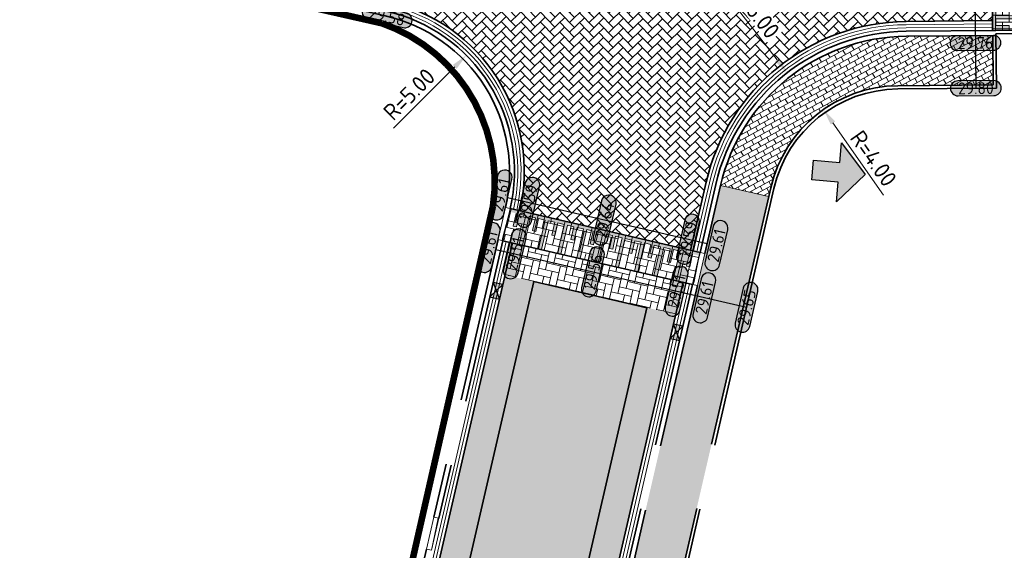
# Model space of a CAD drawing. Header units: metres. Extents: x 199937 to 201628, y 374508 to 375260.
# Tile 84 of 183: x 201113 to 201143, y 374982 to 374998. Entities that reach past the tile are written whole.
import ezdxf
from ezdxf.enums import TextEntityAlignment as Align

# ---------------------------------------------------------------- set-up
doc = ezdxf.new("R2010")
doc.units = ezdxf.units.M
for name, pattern in [('VH-OPSLUITBAND_100X200', [16, 8, -2, 4, -2]), ('VH-OPSLUITBAND_150X250', [24, 16, -2, 4, -2]), ('VH-TROTTOIRBAND_130-150', [15, 5, -2, 2, -2, 2, -2]), ('XX-PROJECTGRENS', [18, 12, -3, 0, -3])]:
    doc.linetypes.add(name, pattern=pattern)
doc.layers.add('000___INRIT-PIJL', color=252, linetype='Continuous')
for name, color, linetype, lineweight in [('031___CL_DREMPEL TALUD', 250, 'Continuous', 18), ('N-WE-OG-HOOGTELIJN-G', 7, 'Continuous', 25), ('N-WE-RI-KOLK-S', 7, 'Continuous', 25), ('N-WE-VH-DREMPEL-G', 30, 'Continuous', 35), ('N-WE-VH-DWARSHELLING-S', 7, 'Continuous', 25), ('N-WE-VH-GOOT-G', 170, 'Continuous', 35), ('N-WE-VH-KANTOPSLUITING_OPSLUITBAND_100X200-G', 150, 'VH-OPSLUITBAND_100X200', 35), ('N-WE-VH-KANTOPSLUITING_OPSLUITBAND_150X250-G', 150, 'VH-OPSLUITBAND_150X250', 35), ('N-WE-VH-KANTOPSLUITING_TROTTOIRBAND_130 150-G', 210, 'VH-TROTTOIRBAND_130-150', 35), ('N-WE-VH-KANTOPSLUITING_TROTTOIRBAND_130 150_250_INRITVERLOOPBAND-G', 210, 'VH-TROTTOIRBAND_130-150', 35), ('N-WE-VH-KANTOPSLUITING_TROTTOIRBAND_130 150_250_INRITVERLOOPBAND-S', 210, 'Continuous', 25), ('N-WE-VH-KANTOPSLUITING_VERLOOPBAND-S', 251, 'Continuous', 25), ('N-WE-VH-KANTVERHARDING_STREKLAAG-G', 60, 'Continuous', 18), ('N-WE-VH-VERHARDING_BETONSTRAATSTEEN-G', 252, 'Continuous', 35), ('N-WE-VH-VERHARDING_TEGEL-A', 252, 'Continuous', 18), ('N-WE-VH-VERHARDING_TEGEL-G', 252, 'Continuous', 35), ('N-WE-VW-MARKERING-V', 7, 'Continuous', 18), ('X-XX-AL-HOOGTELABEL-S', 7, 'Continuous', 25), ('X-XX-AL-M-200', 7, 'Continuous', 18)]:
    doc.layers.add(name, color=color, linetype=linetype, lineweight=lineweight)
doc.layers.add('N-WE-KG-GRENS_PROJECT-G', color=7, linetype='XX-PROJECTGRENS', lineweight=35, transparency=0.45)
doc.layers.add('N-WE-VH-VERHARDING_BETONSTRAATSTEEN_HEIDE-A', color=7, linetype='Continuous', lineweight=0, true_color=0x986657)
doc.layers.add('N-WE-VH-VERHARDING_BETONSTRAATSTEEN_ROOD-A', color=7, linetype='Continuous', lineweight=0, true_color=0xa92c0a)
doc.layers.add('X-XX-AL-HULPLIJN-G', color=7, linetype='Continuous', lineweight=18, plot=False)
doc.styles.add('NLCS-ISO-ANNOTATIEF-T18', font='NLCS-ISO.ttf', dxfattribs={"height": 1.8})
doc.styles.add('NLCS-ISO-M200-T25', font='NLCS-ISO.ttf', dxfattribs={"height": 0.5})
doc.dimstyles.new('NLCS-M200-T25-PIJL_L2_H1', dxfattribs={"dimscale": 0.2, "dimtxt": 2.5, "dimasz": 2.5, "dimexe": 2, "dimexo": 2, "dimgap": 0.7, "dimtad": 1, "dimzin": 0, "dimdsep": 46, "dimtxsty": 'NLCS-ISO-M200-T25', "dimcen": 0, "dimdle": 2, "dimclrd": 256, "dimclre": 256, "dimclrt": 256, "dimadec": 1, "dimazin": 0, "dimtfac": 1, "dimtdec": 3, "dimtofl": 0, "dimtmove": 0, "dimatfit": 3, "dimfxl": 2, "dimfxlon": 1, "dimtfillclr": 256, "dimtolj": 1, "dimtzin": 0, "dimlwd": -1, "dimlwe": -1, "dimarcsym": 0})
pattern_1 = [(167.00011792, (0, 0), (-0.251857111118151, -0.1573785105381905), [0.63, -0.21]), (77.00011791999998, (-0.0944786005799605, -0.4092356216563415), (-0.251857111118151, -0.1573785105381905), [0.63, -0.21])]

# ---------------------------------------------------------------- blocks, each defined once
blk = doc.blocks.new('*U265')
at = {"flags": 128}
for points in [[(-2.74999999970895, -0.0999999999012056), (-2.74999999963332, -0.4999999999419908)], [(-2.649999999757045, -0.09999999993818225), (-2.649999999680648, -0.4999999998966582)], [(-2.649999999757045, -0.09999999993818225), (-2.449999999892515, -0.09999999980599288)], [(-2.449999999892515, -0.09999999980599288), (-2.449999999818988, -0.9999999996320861)], [(-2.349999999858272, -0.0999999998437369), (-2.349999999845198, -0.9999999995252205)], [(-2.349999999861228, -0.100000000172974), (-2.149999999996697, -0.1000000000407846)], [(-2.149999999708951, -0.09999999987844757), (-2.14999999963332, -0.4999999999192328)], [(-2.049999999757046, -0.09999999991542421), (-2.049999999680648, -0.4999999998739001)], [(-2.049999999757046, -0.09999999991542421), (-1.849999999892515, -0.09999999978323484)], [(-1.849999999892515, -0.09999999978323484), (-1.849999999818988, -0.9999999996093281)], [(-1.749999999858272, -0.09999999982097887), (-1.749999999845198, -0.9999999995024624)], [(-1.749999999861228, -0.100000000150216), (-1.549999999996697, -0.1000000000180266)], [(-1.54999999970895, -0.09999999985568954), (-1.54999999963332, -0.4999999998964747)], [(-1.449999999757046, -0.09999999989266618), (-1.449999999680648, -0.4999999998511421)], [(-1.449999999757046, -0.09999999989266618), (-1.249999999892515, -0.09999999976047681)], [(-1.249999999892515, -0.09999999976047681), (-1.249999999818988, -0.99999999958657)], [(-1.149999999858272, -0.09999999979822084), (-1.149999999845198, -0.9999999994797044)], [(-1.149999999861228, -0.1000000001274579), (-0.9499999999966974, -0.09999999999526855)], [(-0.9499999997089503, -0.09999999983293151), (-0.9499999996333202, -0.4999999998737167)], [(-0.8499999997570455, -0.09999999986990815), (-0.6499999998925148, -0.09999999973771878)], [(-0.8499999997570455, -0.09999999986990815), (-0.849999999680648, -0.4999999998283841)], [(-0.6499999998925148, -0.09999999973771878), (-0.6499999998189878, -0.999999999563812)], [(-0.5499999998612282, -0.1000000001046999), (-0.3499999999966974, -0.09999999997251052)], [(-0.5499999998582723, -0.09999999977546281), (-0.5499999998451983, -0.9999999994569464)], [(-0.3499999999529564, -0.09999999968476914), (-0.3499999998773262, -0.4999999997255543)], [(-0.2500000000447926, -0.1000000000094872), (-0.05000000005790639, -0.1000000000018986)], [(-0.2500000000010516, -0.09999999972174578), (-0.249999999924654, -0.4999999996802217)], [(-0.05000000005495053, -0.09999999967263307), (-0.04999999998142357, -0.9999999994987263)], [(0.04999999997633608, -0.1000000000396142), (0.2499999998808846, -0.1000000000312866)], [(0.04999999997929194, -0.0999999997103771), (0.04999999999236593, -0.9999999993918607)], [(0.249999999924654, -0.09999999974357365), (0.2500000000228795, -0.4999999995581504)], [(0.3499999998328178, -0.1000000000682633), (0.5499999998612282, -0.1000000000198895)], [(0.3499999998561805, -0.09999999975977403), (0.3500000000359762, -0.4999999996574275)], [(0.549999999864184, -0.09999999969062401), (0.549999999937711, -0.9999999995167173)], [(0.6499999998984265, -0.09999999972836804), (0.6499999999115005, -0.9999999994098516)], [(0.6499999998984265, -0.09999999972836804), (0.849999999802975, -0.09999999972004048)], [(0.8499999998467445, -0.09999999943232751), (0.8499999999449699, -0.4999999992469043)], [(0.9499999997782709, -0.09999999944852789), (0.9499999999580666, -0.4999999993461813)], [(0.9499999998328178, -0.0999999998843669), (1.149999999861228, -0.09999999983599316)], [(1.149999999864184, -0.09999999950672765), (1.149999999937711, -0.9999999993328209)], [(1.249999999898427, -0.09999999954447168), (1.449999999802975, -0.09999999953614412)], [(1.249999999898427, -0.09999999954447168), (1.249999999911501, -0.9999999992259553)], [(1.449999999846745, -0.09999999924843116), (1.44999999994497, -0.499999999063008)], [(1.549999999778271, -0.09999999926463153), (1.549999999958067, -0.499999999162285)], [(1.549999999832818, -0.09999999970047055), (1.749999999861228, -0.0999999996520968)], [(1.749999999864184, -0.0999999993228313), (1.749999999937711, -0.9999999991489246)], [(1.849999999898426, -0.09999999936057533), (2.049999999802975, -0.09999999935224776)], [(1.849999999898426, -0.09999999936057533), (1.8499999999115, -0.9999999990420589)], [(2.049999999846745, -0.0999999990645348), (2.04999999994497, -0.4999999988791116)], [(2.149999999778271, -0.09999999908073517), (2.149999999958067, -0.4999999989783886)], [(2.149999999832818, -0.09999999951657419), (2.349999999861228, -0.09999999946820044)], [(2.349999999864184, -0.09999999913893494), (2.349999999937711, -0.9999999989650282)], [(2.449999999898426, -0.09999999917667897), (2.649999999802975, -0.09999999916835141)], [(2.449999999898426, -0.09999999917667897), (2.4499999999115, -0.9999999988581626)], [(2.649999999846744, -0.09999999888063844), (2.64999999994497, -0.4999999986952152)], [(2.749999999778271, -0.09999999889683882), (2.749999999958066, -0.4999999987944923)], [(-2.649999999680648, -0.4999999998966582), (-2.749999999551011, -0.4999999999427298)], [(-2.049999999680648, -0.4999999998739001), (-2.149999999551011, -0.4999999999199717)], [(-1.449999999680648, -0.4999999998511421), (-1.549999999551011, -0.4999999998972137)], [(-0.849999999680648, -0.4999999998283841), (-0.9499999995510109, -0.4999999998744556)], [(-0.249999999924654, -0.4999999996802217), (-0.3499999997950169, -0.4999999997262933)], [(0.3500000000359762, -0.4999999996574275), (0.2500000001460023, -0.4999999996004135)], [(0.9499999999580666, -0.4999999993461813), (0.8500000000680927, -0.4999999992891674)], [(1.549999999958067, -0.499999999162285), (1.450000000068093, -0.499999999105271)], [(2.149999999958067, -0.4999999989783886), (2.050000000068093, -0.4999999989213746)], [(2.749999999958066, -0.4999999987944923), (2.650000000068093, -0.4999999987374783)], [(-2.449999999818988, -0.9999999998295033), (-2.349999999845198, -0.9999999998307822)], [(-1.849999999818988, -0.9999999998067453), (-1.749999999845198, -0.9999999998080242)], [(-1.249999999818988, -0.9999999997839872), (-1.149999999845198, -0.9999999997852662)], [(-0.6499999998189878, -0.9999999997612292), (-0.5499999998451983, -0.9999999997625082)], [(-0.04999999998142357, -0.9999999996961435), (0.04999999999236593, -0.9999999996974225)], [(0.549999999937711, -0.9999999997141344), (0.6499999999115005, -0.9999999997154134)], [(1.149999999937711, -0.9999999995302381), (1.249999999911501, -0.9999999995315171)], [(1.749999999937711, -0.9999999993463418), (1.8499999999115, -0.9999999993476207)], [(2.349999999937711, -0.9999999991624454), (2.4499999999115, -0.9999999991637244)]]:
    blk.add_lwpolyline(points, dxfattribs=at)
blk = doc.blocks.new('*U266')
at = {"flags": 128}
for points in [[(-2.74999999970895, -0.0999999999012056), (-2.74999999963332, -0.4999999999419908)], [(-2.649999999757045, -0.09999999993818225), (-2.649999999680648, -0.4999999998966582)], [(-2.649999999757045, -0.09999999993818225), (-2.449999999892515, -0.09999999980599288)], [(-2.449999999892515, -0.09999999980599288), (-2.449999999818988, -0.9999999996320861)], [(-2.349999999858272, -0.0999999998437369), (-2.349999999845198, -0.9999999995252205)], [(-2.349999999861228, -0.100000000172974), (-2.149999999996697, -0.1000000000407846)], [(-2.149999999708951, -0.09999999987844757), (-2.14999999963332, -0.4999999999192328)], [(-2.049999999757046, -0.09999999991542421), (-2.049999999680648, -0.4999999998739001)], [(-2.049999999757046, -0.09999999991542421), (-1.849999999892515, -0.09999999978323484)], [(-1.849999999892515, -0.09999999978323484), (-1.849999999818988, -0.9999999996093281)], [(-1.749999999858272, -0.09999999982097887), (-1.749999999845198, -0.9999999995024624)], [(-1.749999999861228, -0.100000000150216), (-1.549999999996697, -0.1000000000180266)], [(-1.54999999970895, -0.09999999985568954), (-1.54999999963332, -0.4999999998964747)], [(-1.449999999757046, -0.09999999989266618), (-1.449999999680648, -0.4999999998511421)], [(-1.449999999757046, -0.09999999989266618), (-1.249999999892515, -0.09999999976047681)], [(-1.249999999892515, -0.09999999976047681), (-1.249999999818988, -0.99999999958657)], [(-1.149999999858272, -0.09999999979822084), (-1.149999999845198, -0.9999999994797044)], [(-1.149999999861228, -0.1000000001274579), (-0.9499999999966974, -0.09999999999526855)], [(-0.9499999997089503, -0.09999999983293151), (-0.9499999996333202, -0.4999999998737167)], [(-0.8499999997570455, -0.09999999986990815), (-0.6499999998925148, -0.09999999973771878)], [(-0.8499999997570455, -0.09999999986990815), (-0.849999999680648, -0.4999999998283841)], [(-0.6499999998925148, -0.09999999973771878), (-0.6499999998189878, -0.999999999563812)], [(-0.5499999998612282, -0.1000000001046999), (-0.3499999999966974, -0.09999999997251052)], [(-0.5499999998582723, -0.09999999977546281), (-0.5499999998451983, -0.9999999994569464)], [(-0.3499999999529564, -0.09999999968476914), (-0.3499999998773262, -0.4999999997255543)], [(-0.2500000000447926, -0.1000000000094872), (-0.05000000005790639, -0.1000000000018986)], [(-0.2500000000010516, -0.09999999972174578), (-0.249999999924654, -0.4999999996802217)], [(-0.05000000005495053, -0.09999999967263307), (-0.04999999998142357, -0.9999999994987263)], [(0.04999999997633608, -0.1000000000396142), (0.2499999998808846, -0.1000000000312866)], [(0.04999999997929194, -0.0999999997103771), (0.04999999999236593, -0.9999999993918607)], [(0.249999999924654, -0.09999999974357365), (0.2500000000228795, -0.4999999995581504)], [(0.3499999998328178, -0.1000000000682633), (0.5499999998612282, -0.1000000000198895)], [(0.3499999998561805, -0.09999999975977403), (0.3500000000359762, -0.4999999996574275)], [(0.549999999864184, -0.09999999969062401), (0.549999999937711, -0.9999999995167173)], [(0.6499999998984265, -0.09999999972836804), (0.6499999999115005, -0.9999999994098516)], [(0.6499999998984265, -0.09999999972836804), (0.849999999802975, -0.09999999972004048)], [(0.8499999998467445, -0.09999999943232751), (0.8499999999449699, -0.4999999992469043)], [(0.9499999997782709, -0.09999999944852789), (0.9499999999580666, -0.4999999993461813)], [(0.9499999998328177, -0.0999999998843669), (1.149999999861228, -0.09999999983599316)], [(1.149999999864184, -0.09999999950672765), (1.149999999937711, -0.9999999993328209)], [(1.249999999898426, -0.09999999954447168), (1.449999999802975, -0.09999999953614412)], [(1.249999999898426, -0.09999999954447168), (1.2499999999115, -0.9999999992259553)], [(1.449999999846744, -0.09999999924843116), (1.44999999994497, -0.499999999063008)], [(1.549999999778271, -0.09999999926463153), (1.549999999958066, -0.499999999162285)], [(1.549999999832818, -0.09999999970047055), (1.749999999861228, -0.0999999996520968)], [(1.749999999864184, -0.0999999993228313), (1.749999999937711, -0.9999999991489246)], [(1.849999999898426, -0.09999999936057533), (2.049999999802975, -0.09999999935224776)], [(1.849999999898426, -0.09999999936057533), (1.8499999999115, -0.9999999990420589)], [(2.049999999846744, -0.0999999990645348), (2.04999999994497, -0.4999999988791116)], [(2.149999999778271, -0.09999999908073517), (2.149999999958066, -0.4999999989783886)], [(2.149999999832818, -0.09999999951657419), (2.349999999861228, -0.09999999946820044)], [(2.349999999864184, -0.09999999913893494), (2.349999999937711, -0.9999999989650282)], [(2.449999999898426, -0.09999999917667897), (2.649999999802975, -0.09999999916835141)], [(2.449999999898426, -0.09999999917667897), (2.4499999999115, -0.9999999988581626)], [(2.649999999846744, -0.09999999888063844), (2.64999999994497, -0.4999999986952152)], [(2.749999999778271, -0.09999999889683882), (2.749999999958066, -0.4999999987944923)], [(-2.649999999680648, -0.4999999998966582), (-2.749999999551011, -0.4999999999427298)], [(-2.049999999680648, -0.4999999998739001), (-2.149999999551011, -0.4999999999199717)], [(-1.449999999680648, -0.4999999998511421), (-1.549999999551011, -0.4999999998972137)], [(-0.849999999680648, -0.4999999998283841), (-0.9499999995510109, -0.4999999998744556)], [(-0.249999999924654, -0.4999999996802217), (-0.3499999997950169, -0.4999999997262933)], [(0.3500000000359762, -0.4999999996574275), (0.2500000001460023, -0.4999999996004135)], [(0.9499999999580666, -0.4999999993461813), (0.8500000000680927, -0.4999999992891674)], [(1.549999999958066, -0.499999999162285), (1.450000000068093, -0.499999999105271)], [(2.149999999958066, -0.4999999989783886), (2.050000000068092, -0.4999999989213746)], [(2.749999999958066, -0.4999999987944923), (2.650000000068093, -0.4999999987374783)], [(-2.449999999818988, -0.9999999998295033), (-2.349999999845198, -0.9999999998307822)], [(-1.849999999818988, -0.9999999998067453), (-1.749999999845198, -0.9999999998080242)], [(-1.249999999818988, -0.9999999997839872), (-1.149999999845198, -0.9999999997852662)], [(-0.6499999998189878, -0.9999999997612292), (-0.5499999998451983, -0.9999999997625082)], [(-0.04999999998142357, -0.9999999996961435), (0.04999999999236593, -0.9999999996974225)], [(0.549999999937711, -0.9999999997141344), (0.6499999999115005, -0.9999999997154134)], [(1.149999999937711, -0.9999999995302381), (1.2499999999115, -0.9999999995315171)], [(1.749999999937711, -0.9999999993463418), (1.8499999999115, -0.9999999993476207)], [(2.349999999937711, -0.9999999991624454), (2.4499999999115, -0.9999999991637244)]]:
    blk.add_lwpolyline(points, dxfattribs=at)
blk = doc.blocks.new('inrit')
h = blk.add_hatch(color=256)
h.dxf.hatch_style = 1
h.paths.add_polyline_path([(0.3000000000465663, 1), (-0.300000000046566, 1), (-0.3000000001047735, 1.799999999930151), (-0.900000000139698, 1.799999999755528), (-2.328301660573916e-10, 2.599999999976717), (0.9000000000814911, 1.799999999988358), (0.2999999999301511, 1.799999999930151)])
at = {"color": 3, "flags": 128}
blk.add_lwpolyline([(0.3000000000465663, 1), (-0.300000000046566, 1), (-0.3000000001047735, 1.799999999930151), (-0.900000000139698, 1.799999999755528), (-2.328301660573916e-10, 2.599999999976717), (0.9000000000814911, 1.799999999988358), (0.2999999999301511, 1.799999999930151), (0.3000000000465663, 1)], dxfattribs=at)
blk = doc.blocks.new('SVH-VERLOOPBAND_TROTTOIRBAND 130 150X250 HD_OPSLUITBAND 150X250 HD_L1000_LINKS-MM')
at = {"linetype": 'Continuous', "lineweight": 0}
blk.add_lwpolyline([(0, 0), (-1000, 1.13686837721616e-13), (-1000, 150.0000000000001), (0, 150)], close=True, dxfattribs=at)
blk.add_lwpolyline([(0, 20), (-100, 20), (-900, 1.13686837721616e-13)], dxfattribs=at)
blk = doc.blocks.new('SVH-VERLOOPBAND_TROTTOIRBAND 130 150X250 HD_OPSLUITBAND 150X250 HD_L1000_RECHTS-MM')
at = {"linetype": 'Continuous', "lineweight": 0}
blk.add_lwpolyline([(0, 0), (1000, 1.13686837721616e-13), (1000, 150.0000000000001), (0, 150)], close=True, dxfattribs=at)
blk.add_lwpolyline([(0, 20), (100, 20), (900, 1.13686837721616e-13)], dxfattribs=at)
blk = doc.blocks.new('*U283')
h = blk.add_hatch(color=253)
h.dxf.hatch_style = 1
edge = h.paths.add_edge_path()
edge.add_line((2.726055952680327, 1.132202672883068), (-2.726055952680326, 1.132202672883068))
edge.add_arc((-2.726055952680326, 0), 1.132202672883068, 90, 270)
edge.add_line((-2.726055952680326, -1.132202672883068), (2.726055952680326, -1.132202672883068))
edge.add_arc((2.726055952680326, 3.697785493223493e-32), 1.132202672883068, 270, 450)
blk.add_lwpolyline([(2.726055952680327, 1.132202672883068), (-2.726055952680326, 1.132202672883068, 0.9999999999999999), (-2.726055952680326, -1.132202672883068), (2.726055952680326, -1.132202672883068, 0.9999999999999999)], format="xyb", close=True)
at = {"style": 'NLCS-ISO-ANNOTATIEF-T18'}
blk.add_attdef('HGT', text='', height=1.8, dxfattribs=at).set_placement((-0.002853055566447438, -0.0004570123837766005), align=Align.MIDDLE_CENTER)
blk = doc.blocks.new('SVH-TROTTOIRBAND INRITVERLOOPBAND_130 150X250_RECHTS_L1000_HD-MM')
at = {"linetype": 'Continuous', "lineweight": 0}
blk.add_line((0, 20), (-1000, 1.13686837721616e-13), dxfattribs=at)
blk.add_lwpolyline([(0, 0), (-1000, 1.13686837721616e-13), (-1000, 150.0000000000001), (0, 150)], close=True, dxfattribs=at)
blk = doc.blocks.new('*U337')
blk.add_solid([(0, 0), (2.658283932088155, 0.25), (5.31656786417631, 0)])
blk = doc.blocks.new('*U338')
blk.add_solid([(3, 0), (3, 0.25), (1.500000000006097, 0)])
blk = doc.blocks.new('*D460')
at = {"layer": 'Defpoints', "color": 0, "transparency": 16777216}
for p in [(201127.0621742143, 374996.9374994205), (201123.5241645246, 374993.4044430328)]:
    blk.add_point(p, dxfattribs=at)
at = {"layer": 'X-XX-AL-M-200', "transparency": 16777216}
blk.add_line((201124.8473801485, 374994.7258061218), (201126.7083732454, 374996.5841937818), dxfattribs=at)
blk.add_solid([(201126.6494889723, 374996.6431606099), (201126.7672575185, 374996.5252269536), (201127.0621742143, 374996.9374994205)], dxfattribs=at)
at = {"layer": 'X-XX-AL-M-200', "transparency": 16777216, "insert": (201125.3253978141, 374995.7543118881), "char_height": 0.5, "attachment_point": 5, "rotation": 44.95986414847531, "style": 'NLCS-ISO-M200-T25', "bg_fill": 3, "box_fill_scale": 1.1, "bg_fill_color": 256, "bg_fill_true_color": 13158600, "bg_fill_transparency": 0}
blk.add_mtext('\\A1;R=5.00', dxfattribs=at)
blk = doc.blocks.new('*D461')
at = {"layer": 'Defpoints', "color": 0, "transparency": 16777216}
for p in [(201137.9106788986, 374995.2900683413), (201140.2054681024, 374992.0137987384)]:
    blk.add_point(p, dxfattribs=at)
at = {"layer": 'X-XX-AL-M-200', "transparency": 16777216}
blk.add_line((201139.7350363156, 374992.685434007), (201138.1975275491, 374994.880534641), dxfattribs=at)
blk.add_solid([(201138.2657831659, 374994.9283427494), (201138.1292719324, 374994.8327265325), (201137.9106788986, 374995.2900683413)], dxfattribs=at)
at = {"layer": 'X-XX-AL-M-200', "transparency": 16777216, "insert": (201139.4291425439, 374993.8019594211), "char_height": 0.5, "attachment_point": 5, "rotation": 305.00845433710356, "style": 'NLCS-ISO-M200-T25', "bg_fill": 3, "box_fill_scale": 1.1, "bg_fill_color": 256, "bg_fill_true_color": 13158600, "bg_fill_transparency": 0}
blk.add_mtext('\\A1;R=4.00', dxfattribs=at)
blk = doc.blocks.new('*D465')
at = {"layer": 'Defpoints', "color": 0, "transparency": 16777216}
for p in [(201136.8078837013, 374996.4080662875), (201140.4844925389, 374991.6664898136)]:
    blk.add_point(p, dxfattribs=at)
at = {"layer": 'X-XX-AL-M-200', "transparency": 16777216}
blk.add_line((201134.8899194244, 374998.8815886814), (201136.5014996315, 374996.8031976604), dxfattribs=at)
blk.add_solid([(201136.5673548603, 374996.854261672), (201136.4356444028, 374996.7521336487), (201136.8078837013, 374996.4080662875)], dxfattribs=at)
at = {"layer": 'X-XX-AL-M-200', "transparency": 16777216, "insert": (201135.8507199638, 374998.2789384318), "char_height": 0.5, "attachment_point": 5, "rotation": 307.78992773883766, "style": 'NLCS-ISO-M200-T25', "bg_fill": 3, "box_fill_scale": 1.1, "bg_fill_color": 256, "bg_fill_true_color": 13158600, "bg_fill_transparency": 0}
blk.add_mtext('\\A1;R=6.00', dxfattribs=at)
blk = doc.blocks.new('N-SRI-KOLK_STRAAT_450X300-SO')
h = blk.add_hatch(color=256)
h.dxf.hatch_style = 1
h.paths.add_polyline_path([(-7.127631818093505e-14, 0.7499999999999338), (-1.125000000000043, 1.49999999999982), (-1.125000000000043, 4.75175454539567e-14)])
h.paths.add_polyline_path([(1.1249999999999, 4.75175454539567e-14), (1.1249999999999, 1.49999999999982), (-7.122080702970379e-14, 0.7499999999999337)])
for p, q in [((-1.125000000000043, 4.75175454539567e-14), (1.1249999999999, 1.49999999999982)), ((1.1249999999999, 4.75175454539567e-14), (-1.125000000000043, 1.49999999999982))]:
    blk.add_line(p, q)
at = {"flags": 128}
blk.add_lwpolyline([(-1.125000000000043, 4.75175454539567e-14), (1.1249999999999, 4.75175454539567e-14), (1.1249999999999, 1.49999999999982), (-1.125000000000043, 1.49999999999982)], close=True, dxfattribs=at)

msp = doc.modelspace()

# ---------------------------------------------------------------- hatches: boundary and pattern name
at = {"layer": 'N-WE-VH-VERHARDING_BETONSTRAATSTEEN_HEIDE-A', "true_color": 0x986657}
h = msp.add_hatch(dxfattribs=at)
h.set_pattern_fill('AVH-HEI_BSS_KEIFRMT_KEPER-SO', color=25, scale=2, angle=167.00011792, pattern_type=2)
h.set_pattern_definition(pattern_1)
h.paths.add_polyline_path([(201128.4633792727, 374991.2378425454), (201128.2384302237, 374990.2634720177), (201133.4187633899, 374989.0675091), (201133.6437124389, 374990.0418796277)])
h = msp.add_hatch(dxfattribs=at)
h.set_pattern_fill('AVH-HEI_BSS_KEIFRMT_KEPER-SO', color=25, scale=2, angle=167.00011792, pattern_type=2)
h.set_pattern_definition(pattern_1)
h.paths.add_polyline_path([(201120.7497438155, 374957.8261029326), (201121.6269884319, 374957.6249965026), (201129.1153636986, 374990.0610178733), (201129.0260113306, 374990.0816462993), (201128.2384302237, 374990.2634720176)])
h = msp.add_hatch(dxfattribs=at)
h.set_pattern_fill('AVH-HEI_BSS_KEIFRMT_KEPER-SO', color=25, scale=2, angle=167.00011792, pattern_type=2)
h.set_pattern_definition(pattern_1)
h.paths.add_polyline_path([(201125.0546703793, 374956.8392078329), (201125.9319149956, 374956.6381014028), (201133.4187633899, 374989.0675091), (201132.541829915, 374989.2699632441)])
at = {"layer": 'N-WE-VH-VERHARDING_BETONSTRAATSTEEN_ROOD-A'}
h = msp.add_hatch(dxfattribs=at)
h.set_pattern_fill('AVH-ROO_BSS_KEIFRMT_KEPER-SO', color=36, scale=2, angle=90, pattern_type=2)
h.set_pattern_definition([(90, (201109.114271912, 374903.0265801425), (-0.21, 0.21), [0.63, -0.21]), (0, (201108.694271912, 374903.0265801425), (-0.21, 0.21), [0.63, -0.21])])
h.paths.add_polyline_path([(201143.048031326, 374997.6916479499), (201144.047984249, 374997.7013511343), (201143.9936815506, 375003.2974667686), (201142.9937286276, 375003.2877635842)])
h = msp.add_hatch(dxfattribs=at)
h.set_pattern_fill('AVH-ROO_BSS_KEIFRMT_KEPER-SO', color=36, scale=2, angle=44.19598262, pattern_type=2)
h.set_pattern_definition([(44.19598262, (201123.740729, 375003.373236), (0.004167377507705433, 0.2969556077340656), [0.6299999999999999, -0.21]), (314.19598262, (201123.4479407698, 375003.6743589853), (0.004167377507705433, 0.2969556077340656), [0.63, -0.21])])
edge = h.paths.add_edge_path()
edge.add_line((201142.9966395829, 375002.9877777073), (201132.0495514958, 375002.8815510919))
edge.add_arc((201131.5614813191, 375053.1791831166), 50.29999999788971, 263.37220667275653, 270.5559602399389, ccw=False)
edge.add_line((201125.7559052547, 375003.2153433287), (201124.699753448, 374998.5724204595))
edge.add_arc((201123.5241645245, 374993.4044430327), 5.300000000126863, -12.99988207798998, 77.18467991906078, ccw=False)
edge.add_line((201128.6883283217, 374992.2122130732), (201133.8686614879, 374991.0162501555))
edge.add_line((201133.8686614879, 374991.0162501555), (201134.3459582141, 374993.0836688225))
edge.add_arc((201140.484492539, 374991.6664898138), 6.299999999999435, 90.55596024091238, 167.0001179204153, ccw=False)
edge.add_line((201140.423362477, 374997.9661932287), (201143.0451203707, 374997.9916338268))
edge.add_line((201143.0451203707, 374997.9916338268), (201142.9966395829, 375002.9877777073))
h = msp.add_hatch(dxfattribs=at)
h.set_pattern_fill('AVH-ROO_BSS_KEIFRMT_KEPER-SO', color=36, scale=2, angle=167, pattern_type=2)
h.set_pattern_definition([(167, (201109.114271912, 374903.0265801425), (-0.2518574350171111, -0.1573779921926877), [0.6299999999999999, -0.21]), (76.99999999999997, (201109.0197924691, 374902.6173447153), (-0.2518574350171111, -0.1573779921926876), [0.63, -0.21])])
h.paths.add_polyline_path([(201128.1710681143, 374991.3053272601), (201133.9360235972, 374989.974394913), (201134.1609726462, 374990.9487654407), (201128.3960171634, 374992.2796977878)])
h = msp.add_hatch(dxfattribs=at)
h.set_pattern_fill('AVH-ROO_BSS_KEIFRMT_KEPER-SO', color=36, scale=2, angle=122.00011792, pattern_type=2)
h.set_pattern_definition([(122.00011792, (201109.114271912, 374903.0265801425), (-0.2893732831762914, 0.06680645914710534), [0.6299999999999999, -0.21]), (32.00011791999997, (201108.7580921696, 374902.8040133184), (-0.2893732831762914, 0.06680645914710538), [0.6299999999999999, -0.21])])
h.paths.add_polyline_path([(201121.6269884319, 374957.6249965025), (201125.0546703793, 374956.839207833), (201132.541829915, 374989.2699632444), (201132.5337452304, 374989.2718297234), (201129.1153636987, 374990.0610178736)])
at = {"layer": 'N-WE-VH-VERHARDING_TEGEL-A'}
h = msp.add_hatch(dxfattribs=at)
h.set_pattern_fill('AVH-TEGEL_150X300_HALFST-SO', color=256, angle=208.88, pattern_type=2)
h.set_pattern_definition([(208.88, (201143.0494868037, 374997.5416550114), (0.07244651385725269, -0.1313449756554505), []), (298.8800000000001, (201143.0494868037, 374997.5416550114), (0.2626899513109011, 0.1448930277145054), [0.15, -0.15]), (298.8800000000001, (201142.9181418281, 374997.4692084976), (0.2626899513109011, 0.1448930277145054), [-0.15, 0.15])])
edge = h.paths.add_edge_path()
edge.add_line((201136.2459807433, 374992.645018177), (201136.3079859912, 374992.9135949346))
edge.add_arc((201140.2054681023, 374992.0137987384), 4.000000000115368, 90.55596024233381, 167.0001179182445, ccw=False)
edge.add_line((201140.1666553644, 374996.0136104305), (201143.0640415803, 374996.0417256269))
edge.add_line((201143.0640415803, 374996.0417256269), (201143.0494868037, 374997.5416550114))
edge.add_line((201143.0494868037, 374997.5416550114), (201140.4277289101, 374997.5162144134))
edge.add_arc((201140.4844925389, 374991.6664898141), 5.849999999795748, 90.55596023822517, 167.0001179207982)
edge.add_line((201134.7844249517, 374992.9824417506), (201136.2459807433, 374992.645018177))
h = msp.add_hatch(dxfattribs=at)
h.set_pattern_fill('AVH-TEGEL_300X300_HALFST-SO', color=256, scale=5, angle=257, pattern_type=2)
h.set_pattern_definition([(257, (201123.740729, 375003.3732360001), (0.0786701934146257, -0.3260536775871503), [0.3, -0.3]), (347, (201123.740729, 375003.3732360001), (0.0674853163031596, 0.2923110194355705), [])])
h.paths.add_polyline_path([(201128.0065193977, 374956.9556550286), (201126.8372747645, 374957.2255938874), (201126.5449636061, 374957.2930786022), (201125.2202467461, 374951.5550456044), (201126.6818025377, 374951.2176220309)])
h.paths.add_polyline_path([(201132.1187350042, 374980.102326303), (201133.2879796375, 374979.8323874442), (201136.2459807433, 374992.645018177), (201134.7844249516, 374992.9824417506), (201131.8264238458, 374980.1698110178)])
h.paths.add_polyline_path([(201130.9147643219, 374969.5527660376), (201129.7455196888, 374969.8227048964), (201129.4532085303, 374969.8901896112), (201127.6729097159, 374962.1787958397), (201127.9652208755, 374962.1113111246), (201129.1344655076, 374961.8413722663)])
at = {"layer": 'N-WE-VW-MARKERING-V'}
h = msp.add_hatch(color=256, dxfattribs=at)
h.dxf.hatch_style = 1
h.paths.add_polyline_path([(201143.5174603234, 375000.8445408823), (201143.1174791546, 375000.8406596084), (201143.1155385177, 375001.040650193), (201144.0154961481, 375001.049383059), (201144.0145258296, 375001.1493783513), (201143.1145681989, 375001.1406454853), (201143.1126275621, 375001.3406360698), (201143.5126087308, 375001.3445173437), (201143.5116384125, 375001.4445126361), (201143.1116572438, 375001.4406313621), (201143.1097166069, 375001.6406219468), (201144.0096742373, 375001.6493548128), (201144.0087039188, 375001.7493501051), (201143.1087462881, 375001.7406172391), (201143.1068056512, 375001.9406078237), (201143.50678682, 375001.9444890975), (201143.5058165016, 375002.0444843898), (201143.1058353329, 375002.0406031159), (201143.103894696, 375002.2405937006), (201144.0038523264, 375002.2493265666), (201144.002882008, 375002.3493218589), (201143.1029243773, 375002.3405889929), (201143.1009837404, 375002.5405795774), (201143.5009649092, 375002.5444608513), (201143.4999945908, 375002.6444561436), (201143.1000134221, 375002.6405748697), (201143.0980727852, 375002.8405654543), (201143.9980304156, 375002.8492983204), (201143.9970600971, 375002.9492936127), (201143.0971024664, 375002.9405607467), (201143.0951618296, 375003.1405513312), (201143.4951429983, 375003.1444326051), (201143.4941726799, 375003.2444278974), (201143.0941915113, 375003.2405466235), (201143.0937239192, 375003.2887339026), (201142.9937286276, 375003.2877635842), (201143.048031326, 374997.6916479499), (201143.1480266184, 374997.6926182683), (201143.1475590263, 374997.7408055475), (201143.5475401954, 374997.7446868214), (201143.5465698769, 374997.8446821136), (201143.1465887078, 374997.8408008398), (201143.1446480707, 374998.0407914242), (201144.0446057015, 374998.0495242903), (201144.043635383, 374998.1495195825), (201143.1436777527, 374998.1407867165), (201143.1417371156, 374998.3407773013), (201143.5417182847, 374998.3446585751), (201143.5407479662, 374998.4446538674), (201143.1407667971, 374998.4407725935), (201143.1388261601, 374998.640763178), (201144.0387837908, 374998.6494960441), (201144.0378134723, 374998.7494913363), (201143.137855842, 374998.7407584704), (201143.135915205, 374998.9407490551), (201143.535896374, 374998.944630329), (201143.5349260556, 374999.0446256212), (201143.1349448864, 374999.0407443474), (201143.1330042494, 374999.2407349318), (201144.0329618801, 374999.2494677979), (201144.0319915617, 374999.3494630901), (201143.1320339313, 374999.3407302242), (201143.1300932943, 374999.5407208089), (201143.5300744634, 374999.5446020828), (201143.5291041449, 374999.644597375), (201143.1291229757, 374999.6407161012), (201143.1271823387, 374999.8407066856), (201144.0271399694, 374999.8494395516), (201144.026169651, 374999.949434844), (201143.1262120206, 374999.9407019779), (201143.1242713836, 375000.1406925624), (201143.5242525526, 375000.1445738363), (201143.5232822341, 375000.2445691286), (201143.1233010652, 375000.2406878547), (201143.1213604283, 375000.4406784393), (201144.0213180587, 375000.4494113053), (201144.0203477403, 375000.5494065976), (201143.1203901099, 375000.5406737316), (201143.118449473, 375000.7406643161), (201143.5184306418, 375000.74454559)])
h = msp.add_hatch(color=256, dxfattribs=at)
h.dxf.hatch_style = 1
h.paths.add_polyline_path([(201128.3960171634, 374992.2796977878), (201128.3735222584, 374992.1822607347), (201128.3816069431, 374992.1803942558), (201128.5764810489, 374992.1354044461), (201128.4865014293, 374991.7456562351), (201128.5839384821, 374991.7231613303), (201128.6739181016, 374992.1129095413), (201128.8687922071, 374992.0679197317), (201128.666338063, 374991.1909862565), (201128.7637751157, 374991.1684913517), (201128.9662292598, 374992.0454248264), (201129.1611033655, 374992.0004350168), (201129.071123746, 374991.6106868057), (201129.1685607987, 374991.5881919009), (201129.2585404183, 374991.977940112), (201129.4534145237, 374991.9329503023), (201129.2509603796, 374991.0560168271), (201129.3483974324, 374991.0335219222), (201129.5508515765, 374991.9104553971), (201129.7457256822, 374991.8654655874), (201129.6557460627, 374991.4757173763), (201129.7531831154, 374991.4532224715), (201129.8431627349, 374991.8429706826), (201130.0380368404, 374991.797980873), (201129.8355826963, 374990.9210473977), (201129.933019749, 374990.8985524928), (201130.1354738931, 374991.7754859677), (201130.3303479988, 374991.730496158), (201130.2403683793, 374991.340747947), (201130.3378054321, 374991.3182530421), (201130.4277850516, 374991.7080012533), (201130.622659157, 374991.6630114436), (201130.4202050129, 374990.7860779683), (201130.5176420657, 374990.7635830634), (201130.7200962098, 374991.6405165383), (201130.9149703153, 374991.5955267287), (201130.8249906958, 374991.2057785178), (201130.9224277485, 374991.1832836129), (201131.012407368, 374991.5730318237), (201131.2072814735, 374991.528042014), (201131.0048273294, 374990.651108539), (201131.1022643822, 374990.6286136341), (201131.3047185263, 374991.505547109), (201131.4995926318, 374991.4605572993), (201131.4096130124, 374991.0708090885), (201131.5070500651, 374991.0483141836), (201131.5970296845, 374991.4380623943), (201131.7919037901, 374991.3930725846), (201131.589449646, 374990.5161391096), (201131.6868866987, 374990.4936442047), (201131.8893408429, 374991.3705776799), (201132.0842149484, 374991.3255878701), (201131.994235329, 374990.9358396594), (201132.0916723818, 374990.9133447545), (201132.1816520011, 374991.3030929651), (201132.3765261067, 374991.2581031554), (201132.1740719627, 374990.3811696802), (201132.2715090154, 374990.3586747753), (201132.4739631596, 374991.2356082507), (201132.6688372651, 374991.190618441), (201132.5788576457, 374990.8008702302), (201132.6762946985, 374990.7783753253), (201132.7662743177, 374991.1681235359), (201132.9611484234, 374991.1231337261), (201132.7586942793, 374990.2462002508), (201132.8561313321, 374990.2237053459), (201133.0585854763, 374991.1006388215), (201133.2534595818, 374991.0556490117), (201133.1634799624, 374990.665900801), (201133.2609170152, 374990.6434058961), (201133.3508966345, 374991.0331541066), (201133.5457707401, 374990.9881642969), (201133.343316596, 374990.1112308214), (201133.4407536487, 374990.0887359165), (201133.643207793, 374990.9656693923), (201133.8380818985, 374990.9206795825), (201133.7481022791, 374990.5309313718), (201133.8455393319, 374990.5084364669), (201133.9355189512, 374990.8981846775), (201134.1303930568, 374990.8531948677), (201134.1384777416, 374990.851328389), (201134.1609726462, 374990.9487654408)])

# ---------------------------------------------------------------- linework, layer by layer
at = {"layer": 'N-WE-KG-GRENS_PROJECT-G', "const_width": 0.2}
msp.add_lwpolyline([(201159.7898374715, 374646.4557134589), (201145.3138937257, 374758.5632757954), (201142.007547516, 374758.3458555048), (201141.3871207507, 374761.365740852), (201142.7220816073, 374761.709586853), (201139.5904329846, 374783.4749333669), (201135.4986443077, 374783.5784851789), (201135.3518372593, 374792.3023651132), (201141.351452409, 374792.6391997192), (201138.6280249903, 374812.2457142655, 0.1098649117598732), (201132.55438246, 374825.6281790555), (201114.3719757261, 374850.5778146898, -0.1438375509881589), (201104.9234138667, 374883.2812249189, 0.2953998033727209), (201098.086768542, 374888.7092676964), (201097.9584015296, 374895.618421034, 0.3754796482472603), (201107.2353103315, 374901.6135889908), (201127.8699589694, 374992.3467444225, 0.3600036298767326), (201124.4999770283, 374997.9081068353), (201067.9470627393, 375010.728805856, 0.3775882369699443)], format="xyb", dxfattribs=at)
at = {"layer": 'N-WE-OG-HOOGTELIJN-G'}
for points in [[(201142.4667117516, 375003.4326566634), (201142.5394505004, 374995.9366304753)], [(201128.309627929, 374992.6158747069), (201134.3764412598, 374991.2152536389)], [(201127.9556417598, 374991.0390221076), (201135.5719012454, 374989.2806865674)]]:
    msp.add_lwpolyline(points, dxfattribs=at)
at = {"layer": 'N-WE-VH-DREMPEL-G'}
for points in [[(201142.9937286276, 375003.2877635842), (201143.048031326, 374997.6916479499)], [(201128.3960171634, 374992.2796977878), (201134.1609726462, 374990.9487654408)], [(201128.1710681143, 374991.3053272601), (201133.9360235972, 374989.974394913)]]:
    msp.add_lwpolyline(points, dxfattribs=at)
at = {"layer": 'N-WE-VH-GOOT-G'}
for points in [[(201124.6997534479, 374998.5724204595, -0.4151573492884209), (201128.6883283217, 374992.2122130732)], [(201143.0451203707, 374997.9916338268), (201140.423362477, 374997.9661932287, 0.346496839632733), (201134.3459582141, 374993.0836688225), (201133.8686614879, 374991.0162501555)]]:
    msp.add_lwpolyline(points, format="xyb", dxfattribs=at)
for points in [[(201128.4633792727, 374991.2378425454), (201120.5252558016, 374956.851625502)], [(201133.6437124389, 374990.0418796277), (201124.7816763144, 374951.6558234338)]]:
    msp.add_lwpolyline(points, dxfattribs=at)
at = {"layer": 'N-WE-VH-KANTOPSLUITING_OPSLUITBAND_100X200-G'}
for points in [[(201143.1489969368, 374997.592622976), (201143.1650071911, 374995.942700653), (201140.167625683, 374995.9136151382, 0.3464968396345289), (201136.405423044, 374992.8911000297), (201126.6982529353, 374950.8443320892, 0.4225059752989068), (201128.9515900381, 374947.349018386), (201129.9422667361, 374947.1495779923), (201129.6255075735, 374945.5761458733)], [(201129.5968907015, 374945.4339977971), (201136.3293378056, 374944.0786394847, 0.04733998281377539), (201161.3312063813, 374941.5206440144), (201173.7400859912, 374941.6748714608, 0.01317192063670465), (201174.79286511, 374941.7157086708, 0.0146267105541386), (201180.8482329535, 374942.2888202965, 0.001831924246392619), (201218.7892354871, 374946.3375454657), (201231.8209948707, 374947.7314257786, 0.313605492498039), (201236.9983103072, 374952.2206797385, 0.004583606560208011), (201237.5599631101, 374954.8398655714, 0.003422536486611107), (201239.0559800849, 374962.2152377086, 0.002205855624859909), (201240.624486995, 374970.5894143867), (201241.492001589, 374975.9944381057, 0.3985371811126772), (201232.1799110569, 374989.6250284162, 0.01923559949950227), (201204.4006625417, 374994.5221831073, 0.01957273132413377), (201172.3204950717, 374997.3090746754, 0.01779714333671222), (201147.3880139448, 374997.7337615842), (201143.1480266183, 374997.6926182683)], [(201129.6166264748, 374945.532030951), (201136.3489708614, 374944.1766933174, 0.04733792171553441), (201161.3309525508, 374941.620648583), (201173.7388432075, 374941.774863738, 0.01317192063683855), (201174.7863584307, 374941.8154967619, 0.01462923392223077), (201180.8369431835, 374942.3881864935, 0.001831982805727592), (201218.7784302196, 374946.4369601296), (201231.8103595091, 374947.8308586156, 0.3135399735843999), (201236.9010397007, 374952.2439272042, 0.004581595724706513), (201237.4620469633, 374954.8601753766, 0.003422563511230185), (201238.9578064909, 374962.2342634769, 0.002205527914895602), (201240.5259218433, 374970.6063282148), (201241.393265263, 374976.0102854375, 0.3985371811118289), (201232.1587754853, 374989.5272874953, 0.01923525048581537), (201204.3876085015, 374994.4230374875, 0.01957257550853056), (201172.315490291, 374997.2091996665, 0.01779764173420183), (201147.389427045, 374997.6337705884), (201143.1489969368, 374997.592622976)], [(201143.0494868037, 374997.5416550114), (201143.0640415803, 374996.0417256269), (201140.1666553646, 374996.0136104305, 0.3464968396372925), (201136.3079859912, 374992.9135949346), (201126.6008158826, 374950.8668269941, 0.4225059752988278), (201128.9318542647, 374947.2509852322), (201129.8244978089, 374947.0712806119), (201129.5284612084, 374945.6007833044)]]:
    msp.add_lwpolyline(points, format="xyb", dxfattribs=at)
at = {"layer": 'N-WE-VH-KANTOPSLUITING_OPSLUITBAND_150X250-G', "linetype": 'Continuous'}
for points in [[(201123.6581205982, 374998.5017026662), (201124.6332106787, 374998.2798934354, -0.4151573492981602), (201128.3960171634, 374992.2796977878)], [(201143.1480266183, 374997.6926182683), (201140.4262734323, 374997.6662073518, 0.346496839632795), (201134.6382693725, 374993.0161841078), (201134.1609726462, 374990.9487654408)], [(201143.149482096, 374997.5426253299), (201140.42772891, 374997.5162144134, 0.3464968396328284), (201134.7844249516, 374992.9824417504), (201134.3071282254, 374990.9150230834)]]:
    msp.add_lwpolyline(points, format="xyb", dxfattribs=at)
at = {"layer": 'N-WE-VH-KANTOPSLUITING_OPSLUITBAND_150X250-G'}
msp.add_lwpolyline([(201128.2498615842, 374992.3134401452, 0.4151573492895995), (201124.5999392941, 374998.1336299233), (201123.6248492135, 374998.3554391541)], format="xyb", dxfattribs=at)
at = {"layer": 'N-WE-VH-KANTOPSLUITING_TROTTOIRBAND_130 150-G'}
for points in [[(201128.0249125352, 374991.3390696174), (201126.0782087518, 374982.9068899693)], [(201128.1710681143, 374991.3053272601), (201126.2243643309, 374982.8731476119)], [(201133.9360235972, 374989.974394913), (201131.6802682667, 374980.2035533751)], [(201134.0821791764, 374989.9406525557), (201131.8264238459, 374980.1698110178)]]:
    msp.add_lwpolyline(points, dxfattribs=at)
at = {"layer": 'N-WE-VH-KANTOPSLUITING_TROTTOIRBAND_130 150_250_INRITVERLOOPBAND-G'}
msp.add_lwpolyline([(201125.8532597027, 374981.9325194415), (201123.1238537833, 374970.110052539)], dxfattribs=at)
at = {"layer": 'N-WE-VH-KANTVERHARDING_STREKLAAG-G'}
for points in [[(201124.6775725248, 374998.4749114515, -0.4151573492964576), (201128.5908912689, 374992.2347079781)], [(201124.6553916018, 374998.3774024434, -0.4151573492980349), (201128.4934542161, 374992.257202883)], [(201143.0460906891, 374997.8916385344), (201140.4243327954, 374997.8661979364, 0.346496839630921), (201134.4433952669, 374993.0611739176), (201133.9660985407, 374990.9937552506)], [(201143.0470610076, 374997.7916432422), (201140.4253031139, 374997.7662026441, 0.3464968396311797), (201134.5408323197, 374993.0386790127), (201134.0635355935, 374990.9712603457)]]:
    msp.add_lwpolyline(points, format="xyb", dxfattribs=at)
for points in [[(201128.2685051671, 374991.2828323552), (201120.3303127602, 374956.8963157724)], [(201128.3659422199, 374991.2603374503), (201120.4277842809, 374956.8739706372)], [(201133.7411494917, 374990.0193847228), (201125.8044373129, 374955.6413845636)], [(201133.8385865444, 374989.9968898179), (201125.9019089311, 374955.6190394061)]]:
    msp.add_lwpolyline(points, dxfattribs=at)
at = {"layer": 'N-WE-VH-VERHARDING_BETONSTRAATSTEEN-G'}
for points in [[(201129.1153636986, 374990.0610178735), (201121.6269884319, 374957.6249965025)], [(201129.1153636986, 374990.0610178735), (201132.541829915, 374989.2699632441)], [(201132.541829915, 374989.2699632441), (201125.0546703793, 374956.8392078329)]]:
    msp.add_lwpolyline(points, dxfattribs=at)
at = {"layer": 'N-WE-VH-VERHARDING_TEGEL-G'}
msp.add_lwpolyline([(201143.0494868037, 374997.5416550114), (201143.0640415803, 374996.0417256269)], dxfattribs=at)
at = {"layer": 'X-XX-AL-HULPLIJN-G'}
msp.add_lwpolyline([(201136.2459807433, 374992.645018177), (201134.7844249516, 374992.9824417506)], dxfattribs=at)

# ---------------------------------------------------------------- block references
at = {"layer": '000___INRIT-PIJL', "rotation": 265.3429892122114}
msp.add_blockref('inrit', (201136.5874999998, 374993.5314999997), dxfattribs=at)
at = {"layer": '031___CL_DREMPEL TALUD'}
for name, p, rotation in [('*U266', (201143.0208799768, 375000.489705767), 90.555960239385), ('*U265', (201131.2784949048, 374991.6142316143), 347.0001179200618)]:
    msp.add_blockref(name, p, dxfattribs=dict(at, rotation=rotation))
at = {"layer": 'N-WE-RI-KOLK-S', "xscale": 0.2, "yscale": 0.2, "zscale": 0.2}
for p, rotation in [((201127.8278700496, 374989.818759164), 257.00011791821), ((201133.5928255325, 374988.487826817), 77.1851402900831)]:
    msp.add_blockref('N-SRI-KOLK_STRAAT_450X300-SO', p, dxfattribs=dict(at, rotation=rotation))
at = {"layer": 'N-WE-VH-DWARSHELLING-S'}
for name, p, rotation in [('*U337', (201128.0135440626, 374989.2892546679), 347.0001179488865), ('*U338', (201132.1707620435, 374988.3294942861), 347.0001179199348)]:
    msp.add_blockref(name, p, dxfattribs=dict(at, rotation=rotation))
at = {"layer": 'N-WE-VH-KANTOPSLUITING_TROTTOIRBAND_130 150_250_INRITVERLOOPBAND-S', "xscale": 0.001, "yscale": 0.001, "zscale": 0.001, "rotation": 77.0001179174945}
msp.add_blockref('SVH-TROTTOIRBAND INRITVERLOOPBAND_130 150X250_RECHTS_L1000_HD-MM', (201126.2243643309, 374982.8731476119), dxfattribs=at)
at = {"layer": 'N-WE-VH-KANTOPSLUITING_VERLOOPBAND-S', "xscale": 0.001, "yscale": 0.001, "zscale": 0.001}
for name, p, rotation in [('SVH-VERLOOPBAND_TROTTOIRBAND 130 150X250 HD_OPSLUITBAND 150X250 HD_L1000_RECHTS-MM', (201128.1710681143, 374991.3053272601), 77.00011791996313), ('SVH-VERLOOPBAND_TROTTOIRBAND 130 150X250 HD_OPSLUITBAND 150X250 HD_L1000_LINKS-MM', (201133.9360235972, 374989.974394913), 257.0001179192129)]:
    msp.add_blockref(name, p, dxfattribs=dict(at, rotation=rotation))
at = {"layer": 'X-XX-AL-HOOGTELABEL-S', "xscale": 0.2, "yscale": 0.2, "zscale": 0.2}
for p, rotation, values in [((201124.6583402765, 374998.1199647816), 347.1026525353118, {'HGT': '29.58'}), ((201142.5261225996, 374997.3101252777), 0.5559602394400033, {'HGT': '29.76'}), ((201142.5394505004, 374995.9366304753), 0.5559602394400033, {'HGT': '29.80'}), ((201128.1047461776, 374992.694214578), 77.00011791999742, {'HGT': '29.61'}), ((201128.941773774, 374992.4699337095), 77.00011791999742, {'HGT': '29.59'}), ((201131.2647819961, 374991.9336300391), 77.00011791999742, {'HGT': '29.64'}), ((201127.7367836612, 374991.0976649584), 77.00011791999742, {'HGT': '29.61'}), ((201133.7953191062, 374991.3494149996), 77.00011791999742, {'HGT': '29.59'}), ((201134.6568416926, 374991.1559634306), 77.00011791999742, {'HGT': '29.61'}), ((201128.5341388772, 374990.9054667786), 77.00011791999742, {'HGT': '29.51'}), ((201130.9068156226, 374990.3576963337), 77.00011791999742, {'HGT': '29.56'}), ((201133.4469812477, 374989.7712583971), 77.00011791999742, {'HGT': '29.51'}), ((201134.2913489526, 374989.5682066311), 77.00011791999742, {'HGT': '29.61'}), ((201135.5719012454, 374989.2806865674), 77.00011791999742, {'HGT': '29.65'})]:
    msp.add_blockref('*U283', p, dxfattribs=dict(at, rotation=rotation)).add_auto_attribs(values)

# ---------------------------------------------------------------- next in the draw order: dimensions: what is measured, and where the dimension line sits
at = {"layer": 'X-XX-AL-M-200'}
for center, mpoint, picture, middle in [((201123.5241645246, 374993.4044430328), (201127.0621742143, 374996.9374994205), '*D460', (201125.6009762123, 374995.4783471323)), ((201140.2054681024, 374992.0137987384), (201137.9106788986, 374995.2900683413), '*D461', (201139.1097062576, 374993.5782174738))]:
    dim = msp.add_radius_dim(center=center, mpoint=mpoint, dimstyle='NLCS-M200-T25-PIJL_L2_H1', override={"dimpost": 'R=<>', "dimtfill": 1}, dxfattribs=at)
    dim.commit()
    dim.dimension.update_dxf_attribs({"geometry": picture, "text_midpoint": middle, "dimtype": 164})

# ---------------------------------------------------------------- next in the draw order: dimensions: what is measured, and where the dimension line sits
dim = msp.add_radius_dim(center=(201140.4844925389, 374991.6664898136), mpoint=(201136.8078837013, 374996.4080662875), dimstyle='NLCS-M200-T25-PIJL_L2_H1', override={"dimpost": 'R=<>', "dimtfill": 1}, dxfattribs=at)
dim.commit()
dim.dimension.update_dxf_attribs({"geometry": '*D465', "text_midpoint": (201135.8507199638, 374998.2789384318)})

doc.saveas('drawing.dxf')
